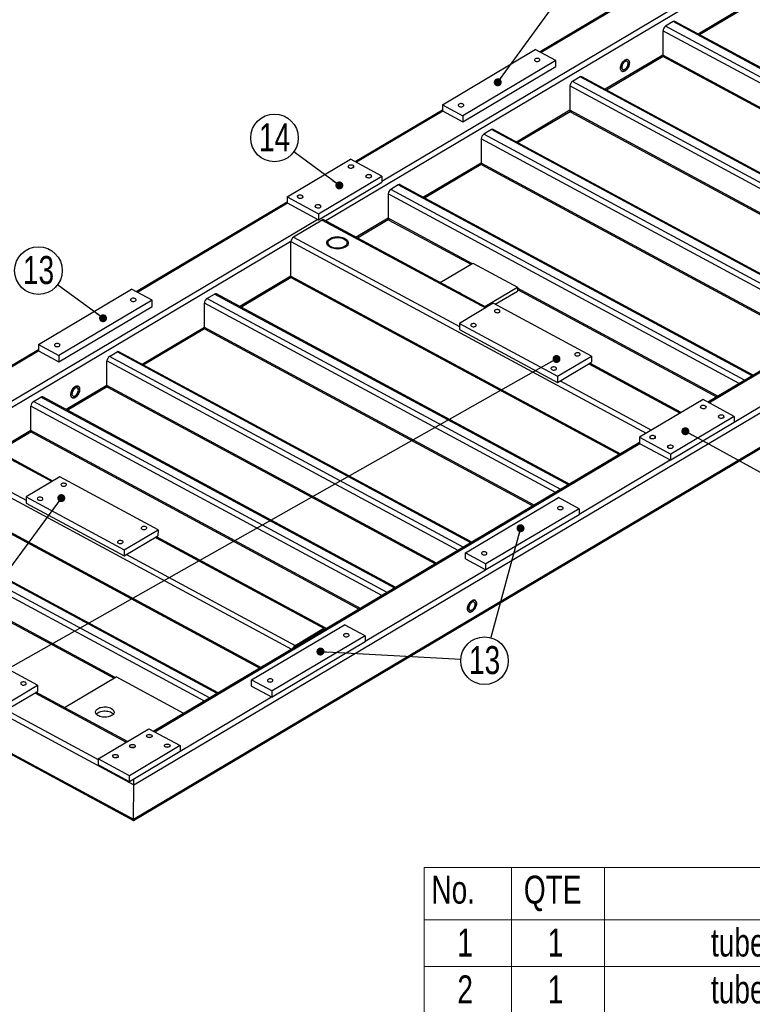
# Model space of a CAD drawing. Header units: millimetres. Extents: x 5 to 589, y 5 to 415.
# Tile 15 of 18: x 413 to 505, y 162 to 285. Entities that reach past the tile are written whole.
import ezdxf

# ---------------------------------------------------------------- set-up
doc = ezdxf.new("R2010")
doc.units = ezdxf.units.MM
doc.layers.add('NOTES', color=6, linetype='Continuous')
doc.layers.add('TRAIT-FINS', color=9, linetype='Continuous')
doc.layers.add('TRAIT-FORT', color=4, linetype='Continuous', lineweight=25)
doc.styles.add('SLDTEXTSTYLE0', font='TXT', dxfattribs={"width": 0.75})
doc.dimstyles.new('SLDDIMSTYLE8', dxfattribs={"dimtxt": 0.18, "dimasz": 1, "dimexe": 0, "dimexo": 0.0625, "dimgap": 0, "dimtad": 0, "dimtih": 1, "dimtoh": 1, "dimdec": 0, "dimrnd": 1e-09, "dimzin": 0, "dimdsep": 46, "dimtxsty": 'Standard', "dimblk1": 'DOT', "dimblk2": 'DOT', "dimsah": 1, "dimcen": 0.09, "dimadec": 0, "dimazin": 0, "dimtfac": 1, "dimtdec": 0, "dimtofl": 0, "dimtmove": 0, "dimatfit": 3, "dimldrblk": 'DOT', "dimfxl": 1, "dimfrac": 2, "dimtolj": 1, "dimtzin": 0, "dimarcsym": 0})

# ---------------------------------------------------------------- blocks, each defined once
blk = doc.blocks.new('SW_TABLEANNOTATION_0')
at = {"color": 0, "linetype": 'Continuous', "lineweight": 18}
for p, q in [((0, 0), (0, -100.4)), ((120.44, 0), (0, 0)), ((10.93, 0), (10.93, -6.53)), ((22.61, 0), (22.61, -6.53)), ((91.91, 0), (91.91, -6.53)), ((120.44, -100.4), (120.44, 0)), ((0, -6.53), (120.44, -6.53)), ((10.93, -6.53), (10.93, -100.4)), ((22.61, -6.53), (22.61, -100.4)), ((91.91, -6.53), (91.91, -100.4)), ((0, -12.38), (120.44, -12.38)), ((0, -18.24), (120.44, -18.24)), ((0, -24.1), (120.44, -24.1)), ((0, -29.96), (120.44, -29.96)), ((0, -35.81), (120.44, -35.81)), ((0, -41.67), (120.44, -41.67)), ((0, -48.2), (120.44, -48.2)), ((0, -54.72), (120.44, -54.72)), ((0, -61.25), (120.44, -61.25)), ((0, -67.77), (120.44, -67.77)), ((0, -74.3), (120.44, -74.3)), ((0, -80.82), (120.44, -80.82)), ((0, -87.35), (120.44, -87.35)), ((0, -93.88), (120.44, -93.88)), ((0, -100.4), (120.44, -100.4))]:
    blk.add_line(p, q, dxfattribs=at)
at = {"color": 0, "linetype": 'Continuous', "lineweight": 18, "char_height": 3.5, "attachment_point": 1, "style": 'SLDTEXTSTYLE0'}
for s, insert in [('No.', (0.92, -1.01)), ('QTE', (12.49, -1.01)), ('DESCRIPTION', (42.62, -1.01)), ('Longueur', (95.52, -1.01)), ('tube carré 80x80x3', (35.92, -7.63)), ('1', (4.17, -7.63)), ('1', (15.48, -7.63)), ('2870', (101, -7.63)), ('2', (4.17, -13.49)), ('1', (15.48, -13.49)), ('tube carré 80x80x3', (35.92, -13.49)), ('2870', (101, -13.49)), ('3', (4.17, -19.35)), ('2', (15.48, -19.35)), ('tube carré 80x80x3', (35.92, -19.35)), ('970', (102.3, -19.35)), ('tube carré 80x80x3', (35.92, -25.21)), ('4', (4.17, -25.21)), ('1', (15.48, -25.21)), ('810', (102.3, -25.21)), ('tube carré 80x80x3', (35.92, -31.06)), ('5', (4.17, -31.06)), ('1', (15.48, -31.06)), ('810', (102.3, -31.06)), ('6', (4.17, -36.92)), ('1', (15.48, -36.92)), ('tube carré 80x80x3', (35.92, -36.92)), ('810', (102.3, -36.92)), ('7', (4.17, -42.68)), ('9', (15.48, -42.68)), ('Tube rectangulaire 60x30x3', (26.47, -42.68)), ('810', (102.3, -42.68)), ('8', (4.17, -49.21)), ('1', (15.48, -49.21)), ('Platine ép:8 150x100', (34.41, -49.21)), ('Platine ép:8 195x220', (34.41, -55.74)), ('9', (4.17, -55.74)), ('1', (15.48, -55.74)), ('10', (2.88, -62.26)), ('3', (15.48, -62.26)), ('Tube 35x2 Lg:80', (39.57, -62.26)), ('11', (2.88, -68.79)), ('4', (15.48, -68.79)), ('Tube 15x21 Lg:80', (37.63, -68.79)), ('Platine ép:12 220x80 Detail B', (25.2, -75.31)), ('12', (2.88, -75.31)), ('4', (15.48, -75.31)), ('Platine ép:12 220x46 Detail C', (24.65, -81.84)), ('13', (2.88, -81.84)), ('7', (15.48, -81.84)), ('14', (2.88, -88.36)), ('3', (15.48, -88.36)), ('Platine ép:12 150x70 Detail D', (24.81, -88.36)), ('Platine ép:12 120x70 Detail E', (25.29, -94.89)), ('15', (2.88, -94.89)), ('4', (15.48, -94.89))]:
    blk.add_mtext(s, dxfattribs=dict(at, insert=insert))
blk = doc.blocks.new('SW_NOTE_24')
at = {"layer": 'NOTES', "color": 0}
blk.add_circle((2.98, -0.17), 2.98, dxfattribs=at)
at = {"layer": 'NOTES', "color": 0, "insert": (2.99, 1.65), "char_height": 3.5, "attachment_point": 2, "style": 'SLDTEXTSTYLE0'}
blk.add_mtext('13', dxfattribs=at)
blk = doc.blocks.new('_DOT')
at = {"color": 0, "linetype": 'ByBlock', "lineweight": -2}
blk.add_line((-0.5, 0), (-1, 0), dxfattribs=at)
at = {"color": 0, "linetype": 'ByBlock', "const_width": 0.5}
blk.add_lwpolyline([(-0.25, 0, 1), (0.25, 0, 1)], format="xyb", close=True, dxfattribs=at)
blk = doc.blocks.new('SW_NOTE_27')
at = {"layer": 'NOTES', "color": 0}
blk.add_circle((-2.41, 1.76), 2.98, dxfattribs=at)
at = {"layer": 'NOTES', "color": 0, "insert": (-2.4, 3.58), "char_height": 3.5, "attachment_point": 2, "style": 'SLDTEXTSTYLE0'}
blk.add_mtext('14', dxfattribs=at)
blk = doc.blocks.new('SW_NOTE_28')
at = {"layer": 'NOTES', "color": 0}
blk.add_circle((-2.4, 1.77), 2.98, dxfattribs=at)
at = {"layer": 'NOTES', "color": 0, "insert": (-2.39, 3.59), "char_height": 3.5, "attachment_point": 2, "style": 'SLDTEXTSTYLE0'}
blk.add_mtext('13', dxfattribs=at)

msp = doc.modelspace()

# ---------------------------------------------------------------- linework, layer by layer
at = {"layer": 'TRAIT-FINS', "lineweight": 18, "flags": 128}
for points in [[(454.14, 266.25), (454.05, 266.32), (454.02, 266.4), (454.05, 266.49), (454.13, 266.56), (454.25, 266.61), (454.4, 266.63), (454.54, 266.61), (454.67, 266.57), (454.76, 266.5), (454.79, 266.41), (454.76, 266.33), (454.68, 266.26), (454.56, 266.21), (454.42, 266.19), (454.27, 266.21), (454.14, 266.25)], [(456.37, 265.05), (456.29, 265.12), (456.25, 265.2), (456.28, 265.28), (456.36, 265.35), (456.48, 265.4), (456.63, 265.42), (456.78, 265.41), (456.9, 265.36), (456.99, 265.29), (457.02, 265.21), (457, 265.13), (456.92, 265.05), (456.79, 265.01), (456.65, 264.99), (456.5, 265), (456.37, 265.05)], [(447.79, 262.48), (447.7, 262.55), (447.67, 262.63), (447.69, 262.72), (447.77, 262.79), (447.9, 262.84), (448.04, 262.85), (448.19, 262.84), (448.32, 262.79), (448.4, 262.72), (448.44, 262.64), (448.41, 262.56), (448.33, 262.49), (448.21, 262.44), (448.06, 262.42), (447.92, 262.43), (447.79, 262.48)], [(450.02, 261.28), (449.93, 261.35), (449.9, 261.43), (449.93, 261.51), (450.01, 261.58), (450.13, 261.63), (450.28, 261.65), (450.42, 261.64), (450.55, 261.59), (450.64, 261.52), (450.67, 261.44), (450.64, 261.35), (450.56, 261.28), (450.44, 261.23), (450.3, 261.22), (450.15, 261.23), (450.02, 261.28)], [(498.26, 236.17), (498.17, 236.24), (498.14, 236.32), (498.16, 236.4), (498.24, 236.47), (498.36, 236.52), (498.51, 236.54), (498.66, 236.53), (498.79, 236.48), (498.87, 236.41), (498.91, 236.33), (498.88, 236.24), (498.8, 236.17), (498.68, 236.12), (498.53, 236.11), (498.38, 236.12), (498.26, 236.17)], [(500.49, 234.96), (500.4, 235.03), (500.37, 235.12), (500.39, 235.2), (500.47, 235.27), (500.6, 235.32), (500.74, 235.34), (500.89, 235.32), (501.02, 235.28), (501.1, 235.21), (501.14, 235.12), (501.11, 235.04), (501.03, 234.97), (500.91, 234.92), (500.76, 234.9), (500.62, 234.92), (500.49, 234.96)], [(491.9, 232.39), (491.82, 232.46), (491.78, 232.55), (491.81, 232.63), (491.89, 232.7), (492.01, 232.75), (492.16, 232.77), (492.31, 232.75), (492.43, 232.71), (492.52, 232.64), (492.55, 232.56), (492.53, 232.47), (492.45, 232.4), (492.33, 232.35), (492.18, 232.33), (492.03, 232.35), (491.9, 232.39)], [(494.14, 231.19), (494.05, 231.26), (494.02, 231.34), (494.04, 231.43), (494.12, 231.5), (494.25, 231.55), (494.39, 231.57), (494.54, 231.55), (494.67, 231.51), (494.75, 231.44), (494.79, 231.35), (494.76, 231.27), (494.68, 231.2), (494.56, 231.15), (494.41, 231.13), (494.26, 231.15), (494.14, 231.19)], [(429.44, 195.31), (429.53, 195.24), (429.56, 195.15), (429.54, 195.07), (429.46, 195), (429.33, 194.95), (429.19, 194.93), (429.04, 194.95), (428.91, 194.99), (428.83, 195.06), (428.79, 195.14), (428.82, 195.23), (428.9, 195.3), (429.02, 195.35), (429.17, 195.37), (429.32, 195.35), (429.44, 195.31)], [(427.33, 194.05), (427.41, 193.98), (427.44, 193.9), (427.42, 193.81), (427.34, 193.74), (427.22, 193.69), (427.07, 193.67), (426.92, 193.69), (426.8, 193.73), (426.71, 193.8), (426.68, 193.89), (426.7, 193.97), (426.78, 194.04), (426.9, 194.09), (427.05, 194.11), (427.2, 194.09), (427.33, 194.05)], [(431.68, 194.1), (431.76, 194.03), (431.79, 193.95), (431.77, 193.87), (431.69, 193.79), (431.57, 193.75), (431.42, 193.73), (431.27, 193.74), (431.15, 193.79), (431.06, 193.86), (431.03, 193.94), (431.05, 194.02), (431.13, 194.1), (431.25, 194.14), (431.4, 194.16), (431.55, 194.15), (431.68, 194.1)], [(425.21, 192.79), (425.29, 192.72), (425.33, 192.64), (425.3, 192.56), (425.22, 192.48), (425.1, 192.43), (424.95, 192.42), (424.81, 192.43), (424.68, 192.48), (424.59, 192.55), (424.56, 192.63), (424.58, 192.71), (424.66, 192.78), (424.79, 192.83), (424.93, 192.85), (425.08, 192.84), (425.21, 192.79)]]:
    msp.add_lwpolyline(points, dxfattribs=at)
at = {"layer": 'TRAIT-FORT', "lineweight": 25}
for p, q in [((523.05, 303), (458.27, 264.53)), ((504.6, 291.28), (451.28, 259.62)), ((487.17, 286.15), (478.08, 280.75)), ((487.11, 285.95), (478.22, 280.68)), ((504.58, 286.96), (497.89, 282.99)), ((498.03, 282.92), (504.61, 286.82)), ((493.47, 283.41), (493.46, 280.36)), ((537.43, 259.71), (493.47, 283.41)), ((494.75, 284.54), (493.79, 283.98)), ((538.08, 260.1), (493.79, 283.98)), ((539.03, 260.66), (494.75, 284.54)), ((539.16, 260.74), (494.96, 284.57)), ((465.85, 274.15), (477.49, 281.07)), ((480.06, 279.68), (477.49, 281.07)), ((480.06, 279.68), (468.42, 272.77)), ((480.06, 278.92), (480.06, 279.68)), ((493.46, 280.36), (486.24, 276.08)), ((486.38, 276), (493.49, 280.22)), ((534.73, 258.11), (493.46, 280.36)), ((493.56, 280.15), (534.59, 258.02)), ((427.23, 189.06), (579.15, 279.27)), ((468.41, 272.01), (480.06, 278.92)), ((483.1, 277.63), (482.15, 277.06)), ((527.39, 253.75), (483.1, 277.63)), ((527.52, 253.82), (483.32, 277.65)), ((568.88, 278.38), (499.07, 236.93)), ((499.2, 236.86), (568.93, 278.26)), ((481.83, 276.49), (481.82, 273.45)), ((525.78, 252.79), (481.83, 276.49)), ((526.44, 253.18), (482.15, 277.06)), ((427.21, 184.74), (579.13, 274.95)), ((427.21, 184.58), (578.94, 274.68)), ((465.85, 274.15), (468.42, 272.77)), ((465.85, 274.15), (465.85, 273.39)), ((465.85, 273.48), (454.95, 267.01)), ((465.9, 273.36), (455.09, 266.94)), ((465.85, 273.39), (468.41, 272.01)), ((468.42, 272.77), (468.41, 272.01)), ((481.82, 273.45), (475.13, 269.48)), ((475.27, 269.4), (481.85, 273.31)), ((523.09, 251.19), (481.82, 273.45)), ((481.92, 273.23), (522.94, 251.11)), ((516.4, 247.22), (472.2, 271.05)), ((470.71, 269.89), (470.7, 266.85)), ((514.67, 246.19), (470.71, 269.89)), ((471.99, 271.03), (471.03, 270.46)), ((515.32, 246.58), (471.03, 270.46)), ((516.27, 247.15), (471.99, 271.03)), ((446.42, 262.62), (454.36, 267.33)), ((458.27, 265.22), (454.36, 267.33)), ((470.7, 266.85), (463.48, 262.56)), ((463.62, 262.49), (470.73, 266.71)), ((511.97, 244.59), (470.7, 266.85)), ((470.8, 266.63), (511.83, 244.51)), ((450.33, 260.51), (458.27, 265.22)), ((458.27, 265.22), (458.27, 264.46)), ((450.33, 259.75), (458.27, 264.46)), ((460.34, 264.11), (459.39, 263.55)), ((504.63, 240.23), (460.34, 264.11)), ((504.75, 240.31), (460.56, 264.14)), ((446.42, 262.62), (446.42, 261.86)), ((446.42, 262.62), (450.33, 260.51)), ((459.07, 262.98), (459.06, 259.93)), ((503.02, 239.28), (459.07, 262.98)), ((503.67, 239.67), (459.39, 263.55)), ((446.42, 261.95), (427.53, 250.73)), ((446.47, 261.83), (427.67, 250.66)), ((446.42, 261.86), (450.33, 259.75)), ((450.33, 260.51), (450.33, 259.75)), ((450.27, 259.78), (407.71, 234.51)), ((450.82, 259.72), (447.22, 257.59)), ((450.82, 259.72), (471.24, 248.71)), ((471.37, 248.78), (451.03, 259.75)), ((459.06, 259.93), (455.08, 257.57)), ((455.22, 257.5), (459.08, 259.79)), ((469.55, 254.28), (459.06, 259.93)), ((459.15, 259.72), (469.4, 254.19)), ((447.22, 257.59), (468, 246.38)), ((446.9, 257.02), (406.28, 232.9)), ((446.88, 252.7), (446.9, 257.02)), ((446.9, 257.02), (491.38, 233.03)), ((465.57, 251.91), (469.66, 254.34)), ((469.66, 254.34), (475.24, 251.33)), ((446.88, 252.7), (440.48, 248.9)), ((446.88, 252.7), (488.15, 230.45)), ((440.62, 248.83), (446.91, 252.56)), ((446.98, 252.49), (488.01, 230.36)), ((415.3, 244.13), (426.94, 251.05)), ((429.51, 249.67), (426.94, 251.05)), ((436.39, 249.89), (437.34, 250.46)), ((481.63, 226.58), (437.34, 250.46)), ((481.75, 226.65), (437.56, 250.48)), ((471.15, 248.9), (475.24, 251.33)), ((472.46, 249.18), (475.24, 250.83)), ((475.24, 251.33), (475.24, 250.83)), ((500.33, 237.68), (475.24, 251.21)), ((475.24, 251.04), (500.18, 237.59)), ((429.51, 249.67), (417.86, 242.75)), ((417.86, 241.99), (429.51, 248.9)), ((429.51, 248.9), (429.51, 249.67)), ((436.06, 246.28), (436.07, 249.32)), ((480.02, 225.62), (436.07, 249.32)), ((480.68, 226.01), (436.39, 249.89)), ((472.23, 249.3), (468, 246.78)), ((484.51, 242.68), (472.23, 249.3)), ((468, 246.78), (480.28, 240.16)), ((468, 246.78), (468, 246.02)), ((436.06, 246.28), (428.28, 241.66)), ((428.42, 241.58), (436.08, 246.14)), ((477.33, 224.02), (436.06, 246.28)), ((436.15, 246.06), (477.18, 223.94)), ((468, 246.02), (480.28, 239.4)), ((415.3, 244.13), (415.29, 243.37)), ((415.3, 244.13), (417.86, 242.75)), ((415.29, 243.47), (404.4, 237)), ((415.35, 243.34), (404.54, 236.92)), ((415.29, 243.37), (417.86, 241.99)), ((417.86, 242.75), (417.86, 241.99)), ((424.19, 242.65), (425.14, 243.21)), ((469.43, 219.33), (425.14, 243.21)), ((469.55, 219.41), (425.36, 243.24)), ((423.85, 239.03), (423.87, 242.08)), ((467.82, 218.38), (423.87, 242.08)), ((468.47, 218.77), (424.19, 242.65)), ((480.28, 240.16), (484.51, 242.68)), ((480.28, 239.4), (484.51, 241.92)), ((484.19, 241.73), (495.63, 235.56)), ((495.76, 235.63), (484.32, 241.8)), ((484.51, 242.68), (484.51, 241.92)), ((502.38, 234.44), (513.81, 241.23)), ((423.85, 239.03), (418.75, 236)), ((465.13, 216.78), (423.85, 239.03)), ((480.28, 240.16), (480.28, 239.4)), ((480.59, 239.59), (492.03, 233.42)), ((418.89, 235.93), (423.88, 238.89)), ((423.95, 238.81), (464.98, 216.69)), ((414.66, 236.99), (415.61, 237.55)), ((458.95, 213.11), (414.66, 236.99)), ((459.9, 213.67), (415.61, 237.55)), ((460.02, 213.75), (415.83, 237.58)), ((498.48, 237.25), (490.54, 232.53)), ((502.38, 235.14), (498.48, 237.25)), ((414.33, 233.37), (414.34, 236.42)), ((458.29, 212.72), (414.34, 236.42)), ((502.38, 235.14), (494.44, 230.43)), ((502.38, 234.38), (494.44, 229.66)), ((502.38, 235.14), (502.38, 234.38)), ((405.82, 233.01), (416.99, 226.99)), ((417.11, 227.06), (406.04, 233.03)), ((414.33, 233.37), (410.08, 230.85)), ((410.22, 230.78), (414.35, 233.23)), ((455.6, 211.12), (414.33, 233.37)), ((414.43, 233.16), (455.45, 211.03)), ((490.54, 231.86), (429.72, 195.75)), ((429.86, 195.68), (490.59, 231.74)), ((490.54, 232.53), (490.53, 231.77)), ((490.53, 231.77), (494.44, 229.66)), ((490.54, 232.53), (494.44, 230.43)), ((402.22, 230.87), (413.74, 224.66)), ((494.44, 229.66), (494.44, 230.43)), ((401.9, 230.3), (446.97, 206)), ((482.96, 222.91), (494.39, 229.69)), ((417.98, 227.58), (413.74, 225.06)), ((430.26, 220.96), (417.98, 227.58)), ((401.89, 225.99), (443.16, 203.73)), ((401.99, 225.77), (443.01, 203.65)), ((437.67, 200.47), (393.38, 224.35)), ((437.79, 200.55), (393.6, 224.38)), ((413.74, 225.06), (426.02, 218.44)), ((413.74, 225.06), (413.74, 224.3)), ((413.74, 224.3), (426.02, 217.68)), ((468.75, 218.07), (480.39, 224.99)), ((482.96, 223.6), (480.39, 224.99)), ((436.06, 199.52), (392.11, 223.22)), ((436.71, 199.91), (392.43, 223.79)), ((482.96, 223.6), (471.31, 216.69)), ((482.96, 223.6), (482.96, 222.84)), ((482.96, 222.84), (471.31, 215.93)), ((426.02, 218.44), (430.26, 220.96)), ((430.26, 220.96), (430.25, 220.19)), ((424.91, 202.48), (392.09, 220.17)), ((392.19, 219.95), (424.77, 202.39)), ((426.02, 217.68), (430.25, 220.19)), ((429.93, 220.01), (451.03, 208.63)), ((451.25, 208.66), (430.06, 220.08)), ((373.09, 218.25), (427.23, 189.06)), ((426.02, 218.44), (426.02, 217.68)), ((468.74, 217.31), (468.75, 218.07)), ((468.75, 218.07), (471.31, 216.69)), ((426.33, 217.87), (447.43, 206.49)), ((468.74, 217.31), (471.31, 215.93)), ((456.17, 207), (471.25, 215.96)), ((471.31, 215.93), (471.31, 216.69)), ((373.07, 213.94), (427.21, 184.74)), ((373.28, 213.66), (427.21, 184.58)), ((441.96, 202.17), (453.61, 209.08)), ((447.43, 206.49), (451.03, 208.63)), ((451.03, 208.44), (447.43, 206.3)), ((451.02, 208.43), (451.05, 208.42)), ((456.17, 207.7), (453.61, 209.08)), ((415.17, 201.5), (402.89, 208.12)), ((456.17, 207.7), (444.53, 200.79)), ((456.17, 207.7), (456.17, 206.94)), ((456.17, 206.94), (444.53, 200.02)), ((418.55, 198.7), (425.03, 202.54)), ((433.48, 197.99), (425.03, 202.54)), ((441.96, 201.41), (441.96, 202.17)), ((441.96, 202.17), (444.53, 200.79)), ((410.94, 198.99), (415.17, 201.5)), ((415.17, 201.5), (415.17, 200.74)), ((441.96, 201.41), (444.53, 200.02)), ((410.93, 198.23), (415.17, 200.74)), ((414.85, 200.55), (426.29, 194.38)), ((426.42, 194.46), (414.98, 200.63)), ((433.04, 193.27), (444.47, 200.05)), ((444.53, 200.02), (444.53, 200.79)), ((411.25, 198.41), (422.78, 192.2)), ((422.78, 192.3), (429.13, 196.07)), ((429.13, 196.07), (433.04, 193.96)), ((433.04, 193.96), (426.69, 190.19)), ((433.04, 193.96), (433.04, 193.2)), ((426.69, 190.19), (422.78, 192.3)), ((422.78, 192.3), (422.78, 191.54)), ((433.04, 193.2), (426.69, 189.43)), ((426.69, 189.43), (422.78, 191.54)), ((426.69, 189.43), (426.69, 190.19)), ((427.21, 184.74), (427.23, 189.06))]:
    msp.add_line(p, q, dxfattribs=at)
at = {"layer": 'TRAIT-FORT', "lineweight": 25, "flags": 128}
for points in [[(477.47, 279.88), (477.41, 279.84), (477.38, 279.78), (477.37, 279.73), (477.4, 279.67), (477.45, 279.63), (477.52, 279.59), (477.61, 279.56), (477.7, 279.55), (477.8, 279.56), (477.89, 279.58), (477.97, 279.61), (478.03, 279.66), (478.06, 279.71), (478.06, 279.76), (478.04, 279.82), (477.99, 279.87), (477.92, 279.91), (477.83, 279.93), (477.73, 279.94), (477.64, 279.94), (477.55, 279.92), (477.47, 279.88)], [(488.7, 278.39), (488.8, 278.46), (488.9, 278.56), (489, 278.66), (489.08, 278.79), (489.15, 278.92), (489.2, 279.06), (489.24, 279.19), (489.26, 279.32), (489.26, 279.45), (489.24, 279.56), (489.2, 279.65), (489.15, 279.72), (489.08, 279.77), (489, 279.8), (488.91, 279.8), (488.81, 279.77), (488.71, 279.72), (488.61, 279.65), (488.51, 279.56), (488.41, 279.45), (488.33, 279.33), (488.26, 279.2), (488.21, 279.06), (488.17, 278.92), (488.15, 278.79), (488.15, 278.67), (488.17, 278.56), (488.21, 278.46), (488.26, 278.39), (488.33, 278.34), (488.41, 278.32), (488.5, 278.32), (488.6, 278.34), (488.7, 278.39)], [(489.26, 279.39), (489.25, 279.26), (489.22, 279.12), (489.18, 278.99), (489.11, 278.85), (489.04, 278.72), (488.95, 278.61), (488.85, 278.51), (488.75, 278.42), (488.65, 278.36), (488.55, 278.33), (488.45, 278.31), (488.37, 278.33), (488.29, 278.36), (488.23, 278.43), (488.19, 278.51), (488.16, 278.61), (488.15, 278.73), (488.16, 278.86), (488.19, 278.99), (488.23, 279.13), (488.3, 279.26), (488.37, 279.39), (488.46, 279.51), (488.56, 279.61), (488.66, 279.69), (488.76, 279.75), (488.86, 279.79), (488.95, 279.8), (489.04, 279.79), (489.12, 279.75), (489.18, 279.69), (489.22, 279.61), (489.25, 279.5), (489.26, 279.39)], [(488.7, 278.58), (488.79, 278.64), (488.87, 278.72), (488.94, 278.82), (489.01, 278.93), (489.05, 279.04), (489.09, 279.16), (489.1, 279.27), (489.1, 279.37), (489.07, 279.45), (489.03, 279.52), (488.98, 279.56), (488.91, 279.59), (488.83, 279.58), (488.75, 279.56), (488.66, 279.5), (488.58, 279.43), (488.5, 279.34), (488.43, 279.24), (488.38, 279.13), (488.34, 279.01), (488.31, 278.9), (488.31, 278.8), (488.32, 278.7), (488.35, 278.63), (488.4, 278.57), (488.46, 278.54), (488.54, 278.53), (488.62, 278.54), (488.7, 278.58)], [(467.94, 274.22), (467.88, 274.18), (467.85, 274.13), (467.85, 274.07), (467.87, 274.02), (467.92, 273.97), (467.99, 273.93), (468.08, 273.9), (468.18, 273.89), (468.27, 273.9), (468.37, 273.92), (468.44, 273.95), (468.5, 274), (468.53, 274.05), (468.54, 274.11), (468.51, 274.16), (468.46, 274.21), (468.39, 274.25), (468.3, 274.27), (468.21, 274.28), (468.11, 274.28), (468.02, 274.26), (467.94, 274.22)], [(454.15, 266.54), (454.1, 266.5), (454.07, 266.45), (454.06, 266.39), (454.08, 266.34), (454.13, 266.29), (454.21, 266.25), (454.29, 266.22), (454.39, 266.21), (454.49, 266.22), (454.58, 266.24), (454.66, 266.27), (454.71, 266.32), (454.75, 266.37), (454.75, 266.43), (454.73, 266.48), (454.68, 266.53), (454.61, 266.57), (454.52, 266.59), (454.42, 266.6), (454.32, 266.6), (454.23, 266.58), (454.15, 266.54)], [(456.39, 265.34), (456.33, 265.29), (456.3, 265.24), (456.29, 265.19), (456.32, 265.13), (456.37, 265.08), (456.44, 265.05), (456.53, 265.02), (456.62, 265.01), (456.72, 265.01), (456.81, 265.03), (456.89, 265.07), (456.95, 265.11), (456.98, 265.17), (456.98, 265.22), (456.96, 265.28), (456.91, 265.33), (456.84, 265.36), (456.75, 265.39), (456.65, 265.4), (456.56, 265.39), (456.46, 265.37), (456.39, 265.34)], [(447.8, 262.77), (447.75, 262.73), (447.71, 262.67), (447.71, 262.62), (447.73, 262.56), (447.78, 262.52), (447.85, 262.48), (447.94, 262.45), (448.04, 262.44), (448.14, 262.45), (448.23, 262.47), (448.3, 262.5), (448.36, 262.55), (448.39, 262.6), (448.4, 262.65), (448.37, 262.71), (448.32, 262.76), (448.25, 262.8), (448.17, 262.82), (448.07, 262.83), (447.97, 262.83), (447.88, 262.81), (447.8, 262.77)], [(450.03, 261.57), (449.98, 261.52), (449.95, 261.47), (449.94, 261.41), (449.96, 261.36), (450.01, 261.31), (450.09, 261.27), (450.17, 261.25), (450.27, 261.24), (450.37, 261.24), (450.46, 261.26), (450.54, 261.3), (450.59, 261.34), (450.63, 261.4), (450.63, 261.45), (450.61, 261.51), (450.56, 261.55), (450.49, 261.59), (450.4, 261.62), (450.3, 261.63), (450.2, 261.62), (450.11, 261.6), (450.03, 261.57)], [(453.71, 256.33), (453.56, 256.26), (453.41, 256.19), (453.23, 256.15), (453.05, 256.11), (452.86, 256.1), (452.67, 256.09), (452.48, 256.11), (452.29, 256.14), (452.12, 256.18), (451.95, 256.24), (451.8, 256.31), (451.67, 256.39), (451.57, 256.48), (451.48, 256.57), (451.42, 256.68), (451.39, 256.78), (451.38, 256.89), (451.41, 257), (451.46, 257.11), (451.53, 257.21), (451.63, 257.3), (451.75, 257.38), (451.89, 257.45), (452.05, 257.52), (452.23, 257.56), (452.41, 257.6), (452.6, 257.61), (452.79, 257.62), (452.98, 257.6), (453.17, 257.57), (453.34, 257.53), (453.51, 257.47), (453.66, 257.41), (453.79, 257.32), (453.89, 257.23), (453.98, 257.14), (454.04, 257.03), (454.07, 256.93), (454.07, 256.82), (454.05, 256.71), (454, 256.6), (453.93, 256.5), (453.83, 256.41), (453.71, 256.33)], [(453.66, 257.41), (453.79, 257.32), (453.89, 257.23), (453.98, 257.14), (454.04, 257.03), (454.07, 256.93), (454.07, 256.82), (454.05, 256.71), (454, 256.6), (453.93, 256.5), (453.83, 256.41), (453.71, 256.33), (453.56, 256.26), (453.41, 256.19), (453.23, 256.15), (453.05, 256.11), (452.86, 256.1), (452.67, 256.09), (452.48, 256.11), (452.29, 256.14), (452.12, 256.18), (451.95, 256.24), (451.8, 256.31), (451.67, 256.39), (451.57, 256.48), (451.48, 256.57), (451.42, 256.68), (451.39, 256.78), (451.38, 256.89), (451.41, 257), (451.46, 257.11), (451.53, 257.21), (451.63, 257.3), (451.75, 257.38), (451.89, 257.45), (452.05, 257.52), (452.23, 257.56), (452.41, 257.6), (452.6, 257.61), (452.79, 257.62), (452.98, 257.6), (453.17, 257.57), (453.34, 257.53), (453.51, 257.47), (453.66, 257.41)], [(453.59, 256.39), (453.46, 256.32), (453.31, 256.26), (453.14, 256.22), (452.96, 256.19), (452.78, 256.18), (452.6, 256.18), (452.42, 256.2), (452.25, 256.24), (452.09, 256.29), (451.94, 256.35), (451.81, 256.42), (451.71, 256.51), (451.63, 256.6), (451.57, 256.7), (451.54, 256.8), (451.54, 256.91), (451.57, 257.01), (451.62, 257.11), (451.7, 257.2), (451.8, 257.28), (451.93, 257.36), (452.07, 257.42), (452.23, 257.47), (452.4, 257.51), (452.58, 257.53), (452.77, 257.53), (452.95, 257.52), (453.12, 257.49), (453.29, 257.45), (453.45, 257.39), (453.58, 257.32), (453.7, 257.24), (453.79, 257.16), (453.86, 257.06), (453.91, 256.96), (453.92, 256.86), (453.91, 256.75), (453.87, 256.65), (453.8, 256.56), (453.71, 256.47), (453.59, 256.39)], [(426.92, 249.86), (426.86, 249.82), (426.83, 249.77), (426.82, 249.71), (426.85, 249.66), (426.9, 249.61), (426.97, 249.57), (427.06, 249.54), (427.15, 249.53), (427.25, 249.54), (427.34, 249.56), (427.42, 249.59), (427.48, 249.64), (427.51, 249.69), (427.51, 249.75), (427.49, 249.8), (427.44, 249.85), (427.37, 249.89), (427.28, 249.91), (427.18, 249.92), (427.08, 249.92), (426.99, 249.9), (426.92, 249.86)], [(472.48, 248.18), (472.56, 248.14), (472.65, 248.13), (472.75, 248.12), (472.85, 248.14), (472.93, 248.16), (473, 248.2), (473.04, 248.25), (473.06, 248.31), (473.05, 248.36), (473.02, 248.42), (472.95, 248.46), (472.87, 248.49), (472.78, 248.51), (472.68, 248.51), (472.59, 248.5), (472.5, 248.47), (472.43, 248.43), (472.39, 248.38), (472.37, 248.33), (472.38, 248.27), (472.42, 248.22), (472.48, 248.18)], [(469.51, 246.42), (469.59, 246.38), (469.69, 246.37), (469.79, 246.36), (469.88, 246.38), (469.97, 246.4), (470.03, 246.44), (470.08, 246.49), (470.1, 246.55), (470.09, 246.6), (470.05, 246.66), (469.99, 246.7), (469.91, 246.73), (469.82, 246.75), (469.72, 246.75), (469.62, 246.74), (469.54, 246.71), (469.47, 246.67), (469.42, 246.62), (469.41, 246.57), (469.42, 246.51), (469.45, 246.46), (469.51, 246.42)], [(417.39, 244.21), (417.33, 244.16), (417.3, 244.11), (417.29, 244.05), (417.32, 244), (417.37, 243.95), (417.44, 243.91), (417.53, 243.89), (417.62, 243.88), (417.72, 243.88), (417.81, 243.9), (417.89, 243.94), (417.95, 243.98), (417.98, 244.03), (417.98, 244.09), (417.96, 244.14), (417.91, 244.19), (417.84, 244.23), (417.75, 244.26), (417.65, 244.27), (417.56, 244.26), (417.47, 244.24), (417.39, 244.21)], [(482.52, 242.76), (482.6, 242.73), (482.7, 242.71), (482.8, 242.71), (482.89, 242.72), (482.98, 242.75), (483.04, 242.79), (483.09, 242.84), (483.11, 242.89), (483.1, 242.95), (483.06, 243), (483, 243.04), (482.92, 243.08), (482.83, 243.09), (482.73, 243.1), (482.63, 243.08), (482.55, 243.06), (482.48, 243.02), (482.43, 242.97), (482.42, 242.91), (482.43, 242.86), (482.46, 242.8), (482.52, 242.76)], [(479.56, 241), (479.64, 240.97), (479.73, 240.95), (479.83, 240.95), (479.93, 240.96), (480.01, 240.99), (480.08, 241.03), (480.13, 241.08), (480.14, 241.13), (480.13, 241.19), (480.1, 241.24), (480.04, 241.28), (479.96, 241.32), (479.86, 241.33), (479.76, 241.34), (479.67, 241.32), (479.58, 241.3), (479.52, 241.26), (479.47, 241.21), (479.45, 241.15), (479.46, 241.1), (479.5, 241.04), (479.56, 241)], [(419.89, 237.53), (419.99, 237.6), (420.09, 237.69), (420.18, 237.8), (420.26, 237.93), (420.33, 238.06), (420.39, 238.19), (420.42, 238.33), (420.44, 238.46), (420.44, 238.59), (420.43, 238.7), (420.39, 238.79), (420.34, 238.86), (420.27, 238.91), (420.19, 238.94), (420.09, 238.94), (420, 238.91), (419.89, 238.86), (419.79, 238.79), (419.69, 238.7), (419.6, 238.59), (419.52, 238.47), (419.45, 238.33), (419.39, 238.2), (419.36, 238.06), (419.34, 237.93), (419.34, 237.81), (419.36, 237.7), (419.39, 237.6), (419.45, 237.53), (419.51, 237.48), (419.6, 237.46), (419.69, 237.46), (419.79, 237.48), (419.89, 237.53)], [(420.45, 238.53), (420.44, 238.4), (420.41, 238.26), (420.36, 238.13), (420.3, 237.99), (420.22, 237.86), (420.14, 237.75), (420.04, 237.65), (419.94, 237.56), (419.84, 237.5), (419.74, 237.47), (419.64, 237.45), (419.55, 237.47), (419.48, 237.5), (419.42, 237.57), (419.37, 237.65), (419.34, 237.75), (419.34, 237.87), (419.35, 237.99), (419.37, 238.13), (419.42, 238.27), (419.48, 238.4), (419.56, 238.53), (419.65, 238.65), (419.74, 238.75), (419.84, 238.83), (419.94, 238.89), (420.05, 238.93), (420.14, 238.94), (420.23, 238.93), (420.3, 238.89), (420.36, 238.83), (420.41, 238.74), (420.44, 238.64), (420.45, 238.53)], [(419.89, 237.72), (419.97, 237.78), (420.06, 237.86), (420.13, 237.96), (420.19, 238.07), (420.24, 238.18), (420.27, 238.3), (420.29, 238.41), (420.28, 238.51), (420.26, 238.59), (420.22, 238.66), (420.17, 238.7), (420.1, 238.73), (420.02, 238.72), (419.94, 238.69), (419.85, 238.64), (419.77, 238.57), (419.69, 238.48), (419.62, 238.38), (419.56, 238.27), (419.52, 238.15), (419.5, 238.04), (419.49, 237.94), (419.51, 237.84), (419.54, 237.77), (419.59, 237.71), (419.65, 237.68), (419.72, 237.67), (419.8, 237.68), (419.89, 237.72)], [(498.27, 236.46), (498.21, 236.41), (498.18, 236.36), (498.18, 236.31), (498.2, 236.25), (498.25, 236.2), (498.32, 236.16), (498.41, 236.14), (498.51, 236.13), (498.6, 236.13), (498.69, 236.15), (498.77, 236.19), (498.83, 236.23), (498.86, 236.29), (498.87, 236.34), (498.84, 236.4), (498.79, 236.44), (498.72, 236.48), (498.63, 236.51), (498.54, 236.52), (498.44, 236.51), (498.35, 236.49), (498.27, 236.46)], [(500.5, 235.26), (500.45, 235.21), (500.41, 235.16), (500.41, 235.1), (500.43, 235.05), (500.48, 235), (500.55, 234.96), (500.64, 234.93), (500.74, 234.92), (500.84, 234.93), (500.93, 234.95), (501, 234.98), (501.06, 235.03), (501.09, 235.08), (501.1, 235.14), (501.07, 235.19), (501.03, 235.24), (500.95, 235.28), (500.87, 235.3), (500.77, 235.32), (500.67, 235.31), (500.58, 235.29), (500.5, 235.26)], [(491.92, 232.69), (491.86, 232.64), (491.83, 232.59), (491.82, 232.53), (491.85, 232.48), (491.9, 232.43), (491.97, 232.39), (492.06, 232.37), (492.15, 232.36), (492.25, 232.36), (492.34, 232.38), (492.42, 232.42), (492.48, 232.46), (492.51, 232.51), (492.51, 232.57), (492.49, 232.62), (492.44, 232.67), (492.37, 232.71), (492.28, 232.74), (492.18, 232.75), (492.09, 232.74), (492, 232.72), (491.92, 232.69)], [(494.15, 231.48), (494.09, 231.44), (494.06, 231.39), (494.06, 231.33), (494.08, 231.28), (494.13, 231.23), (494.2, 231.19), (494.29, 231.16), (494.39, 231.15), (494.48, 231.16), (494.58, 231.18), (494.65, 231.21), (494.71, 231.26), (494.74, 231.31), (494.75, 231.37), (494.72, 231.42), (494.67, 231.47), (494.6, 231.51), (494.51, 231.53), (494.42, 231.54), (494.32, 231.54), (494.23, 231.52), (494.15, 231.48)], [(418.22, 226.46), (418.3, 226.42), (418.39, 226.41), (418.49, 226.4), (418.59, 226.42), (418.67, 226.44), (418.74, 226.48), (418.78, 226.53), (418.8, 226.59), (418.79, 226.64), (418.76, 226.7), (418.7, 226.74), (418.61, 226.77), (418.52, 226.79), (418.42, 226.79), (418.33, 226.78), (418.24, 226.75), (418.17, 226.71), (418.13, 226.66), (418.11, 226.61), (418.12, 226.55), (418.16, 226.5), (418.22, 226.46)], [(415.25, 224.7), (415.34, 224.66), (415.43, 224.65), (415.53, 224.64), (415.62, 224.66), (415.71, 224.68), (415.78, 224.72), (415.82, 224.77), (415.84, 224.83), (415.83, 224.88), (415.79, 224.94), (415.73, 224.98), (415.65, 225.01), (415.56, 225.03), (415.46, 225.03), (415.36, 225.02), (415.28, 224.99), (415.21, 224.95), (415.17, 224.9), (415.15, 224.85), (415.16, 224.79), (415.19, 224.74), (415.25, 224.7)], [(480.36, 223.8), (480.31, 223.76), (480.28, 223.71), (480.27, 223.65), (480.29, 223.6), (480.34, 223.55), (480.42, 223.51), (480.5, 223.48), (480.6, 223.47), (480.7, 223.48), (480.79, 223.5), (480.87, 223.53), (480.92, 223.58), (480.96, 223.63), (480.96, 223.69), (480.94, 223.74), (480.89, 223.79), (480.82, 223.83), (480.73, 223.85), (480.63, 223.86), (480.53, 223.86), (480.44, 223.84), (480.36, 223.8)], [(428.27, 221.04), (428.35, 221.01), (428.44, 220.99), (428.54, 220.99), (428.63, 221), (428.72, 221.03), (428.79, 221.07), (428.83, 221.12), (428.85, 221.17), (428.84, 221.23), (428.8, 221.28), (428.74, 221.32), (428.66, 221.35), (428.57, 221.37), (428.47, 221.38), (428.37, 221.36), (428.29, 221.33), (428.22, 221.29), (428.18, 221.25), (428.16, 221.19), (428.17, 221.13), (428.2, 221.08), (428.27, 221.04)], [(425.3, 219.28), (425.38, 219.25), (425.47, 219.23), (425.57, 219.23), (425.67, 219.24), (425.75, 219.27), (425.82, 219.31), (425.87, 219.36), (425.89, 219.41), (425.88, 219.47), (425.84, 219.52), (425.78, 219.56), (425.7, 219.59), (425.6, 219.61), (425.51, 219.62), (425.41, 219.6), (425.32, 219.57), (425.26, 219.53), (425.21, 219.49), (425.19, 219.43), (425.2, 219.37), (425.24, 219.32), (425.3, 219.28)], [(470.84, 218.15), (470.78, 218.1), (470.75, 218.05), (470.74, 217.99), (470.77, 217.94), (470.82, 217.89), (470.89, 217.85), (470.98, 217.83), (471.07, 217.81), (471.17, 217.82), (471.26, 217.84), (471.34, 217.88), (471.4, 217.92), (471.43, 217.97), (471.43, 218.03), (471.41, 218.08), (471.36, 218.13), (471.29, 218.17), (471.2, 218.2), (471.1, 218.21), (471.01, 218.2), (470.91, 218.18), (470.84, 218.15)], [(470.12, 211.74), (470.11, 211.61), (470.08, 211.48), (470.04, 211.34), (469.97, 211.21), (469.9, 211.08), (469.81, 210.96), (469.71, 210.86), (469.61, 210.78), (469.51, 210.72), (469.41, 210.68), (469.31, 210.67), (469.23, 210.68), (469.15, 210.72), (469.09, 210.78), (469.05, 210.86), (469.02, 210.97), (469.01, 211.08), (469.02, 211.21), (469.05, 211.34), (469.09, 211.48), (469.16, 211.62), (469.23, 211.74), (469.32, 211.86), (469.42, 211.96), (469.52, 212.04), (469.62, 212.11), (469.72, 212.14), (469.81, 212.16), (469.9, 212.14), (469.98, 212.1), (470.04, 212.04), (470.08, 211.96), (470.11, 211.86), (470.12, 211.74)], [(469.56, 210.75), (469.66, 210.82), (469.76, 210.91), (469.85, 211.02), (469.94, 211.14), (470.01, 211.27), (470.06, 211.41), (470.1, 211.55), (470.12, 211.68), (470.12, 211.8), (470.1, 211.91), (470.06, 212), (470.01, 212.08), (469.94, 212.13), (469.86, 212.15), (469.77, 212.15), (469.67, 212.13), (469.57, 212.08), (469.46, 212.01), (469.37, 211.91), (469.27, 211.8), (469.19, 211.68), (469.12, 211.55), (469.07, 211.41), (469.03, 211.28), (469.01, 211.15), (469.01, 211.02), (469.03, 210.91), (469.07, 210.82), (469.12, 210.75), (469.19, 210.7), (469.27, 210.67), (469.36, 210.67), (469.46, 210.7), (469.56, 210.75)], [(469.56, 210.94), (469.65, 211), (469.73, 211.08), (469.8, 211.18), (469.87, 211.28), (469.91, 211.4), (469.95, 211.51), (469.96, 211.62), (469.96, 211.72), (469.93, 211.81), (469.89, 211.87), (469.84, 211.92), (469.77, 211.94), (469.69, 211.94), (469.61, 211.91), (469.52, 211.86), (469.44, 211.79), (469.36, 211.7), (469.29, 211.6), (469.24, 211.48), (469.2, 211.37), (469.17, 211.26), (469.17, 211.15), (469.18, 211.06), (469.21, 210.98), (469.26, 210.92), (469.32, 210.89), (469.4, 210.88), (469.48, 210.9), (469.56, 210.94)], [(453.58, 207.9), (453.52, 207.85), (453.49, 207.8), (453.49, 207.75), (453.51, 207.69), (453.56, 207.64), (453.63, 207.6), (453.72, 207.58), (453.82, 207.57), (453.91, 207.57), (454.01, 207.59), (454.08, 207.63), (454.14, 207.67), (454.17, 207.73), (454.18, 207.78), (454.15, 207.84), (454.1, 207.88), (454.03, 207.92), (453.94, 207.95), (453.85, 207.96), (453.75, 207.95), (453.66, 207.93), (453.58, 207.9)], [(444.05, 202.24), (444, 202.2), (443.96, 202.14), (443.96, 202.09), (443.98, 202.03), (444.03, 201.99), (444.1, 201.95), (444.19, 201.92), (444.29, 201.91), (444.39, 201.92), (444.48, 201.94), (444.55, 201.97), (444.61, 202.02), (444.64, 202.07), (444.65, 202.12), (444.62, 202.18), (444.57, 202.23), (444.5, 202.27), (444.42, 202.29), (444.32, 202.3), (444.22, 202.3), (444.13, 202.28), (444.05, 202.24)], [(413.18, 201.59), (413.26, 201.55), (413.35, 201.53), (413.45, 201.53), (413.55, 201.54), (413.63, 201.57), (413.7, 201.61), (413.75, 201.66), (413.76, 201.72), (413.76, 201.77), (413.72, 201.82), (413.66, 201.87), (413.58, 201.9), (413.48, 201.92), (413.39, 201.92), (413.29, 201.91), (413.2, 201.88), (413.14, 201.84), (413.09, 201.79), (413.07, 201.74), (413.08, 201.68), (413.12, 201.63), (413.18, 201.59)], [(424.44, 197.7), (424.31, 197.63), (424.16, 197.58), (424, 197.54), (423.83, 197.51), (423.66, 197.5), (423.48, 197.5), (423.31, 197.52), (423.14, 197.55), (422.98, 197.6), (422.84, 197.66), (422.72, 197.73), (422.62, 197.81), (422.54, 197.9), (422.48, 198), (422.45, 198.1), (422.45, 198.2), (422.48, 198.3), (422.53, 198.39), (422.61, 198.48), (422.71, 198.56), (422.83, 198.64), (422.97, 198.7), (423.12, 198.74), (423.29, 198.78), (423.46, 198.8), (423.64, 198.8), (423.82, 198.79), (423.99, 198.76), (424.15, 198.72), (424.3, 198.67), (424.43, 198.6), (424.54, 198.53), (424.63, 198.44), (424.7, 198.35), (424.74, 198.25), (424.76, 198.15), (424.75, 198.05), (424.71, 197.95), (424.64, 197.86), (424.55, 197.78), (424.44, 197.7)], [(422.54, 197.9), (422.61, 197.97), (422.71, 198.06), (422.83, 198.13), (422.97, 198.19), (423.12, 198.24), (423.29, 198.27), (423.46, 198.29), (423.64, 198.29), (423.81, 198.28), (423.98, 198.26), (424.15, 198.22), (424.3, 198.16), (424.43, 198.1), (424.54, 198.02), (424.63, 197.93), (424.67, 197.89)], [(429.42, 195.29), (429.48, 195.25), (429.51, 195.19), (429.52, 195.14), (429.51, 195.08), (429.46, 195.03), (429.39, 194.99), (429.31, 194.97), (429.21, 194.95), (429.11, 194.96), (429.02, 194.97), (428.94, 195.01), (428.88, 195.05), (428.84, 195.1), (428.83, 195.16), (428.85, 195.21), (428.9, 195.26), (428.96, 195.3), (429.05, 195.33), (429.14, 195.34), (429.24, 195.34), (429.34, 195.32), (429.42, 195.29)], [(427.3, 194.03), (427.36, 193.99), (427.4, 193.94), (427.41, 193.88), (427.39, 193.83), (427.34, 193.78), (427.28, 193.74), (427.19, 193.71), (427.09, 193.7), (427, 193.7), (426.9, 193.72), (426.82, 193.75), (426.76, 193.79), (426.72, 193.85), (426.71, 193.9), (426.73, 193.96), (426.78, 194.01), (426.85, 194.05), (426.93, 194.07), (427.03, 194.09), (427.13, 194.08), (427.22, 194.07), (427.3, 194.03)], [(431.65, 194.09), (431.71, 194.04), (431.75, 193.99), (431.76, 193.93), (431.74, 193.88), (431.69, 193.83), (431.63, 193.79), (431.54, 193.76), (431.44, 193.75), (431.35, 193.75), (431.25, 193.77), (431.17, 193.8), (431.11, 193.85), (431.07, 193.9), (431.06, 193.95), (431.08, 194.01), (431.13, 194.06), (431.2, 194.1), (431.28, 194.13), (431.38, 194.14), (431.47, 194.14), (431.57, 194.12), (431.65, 194.09)], [(425.18, 192.78), (425.24, 192.73), (425.28, 192.68), (425.29, 192.62), (425.27, 192.57), (425.23, 192.52), (425.16, 192.48), (425.07, 192.45), (424.98, 192.44), (424.88, 192.44), (424.79, 192.46), (424.7, 192.49), (424.64, 192.54), (424.61, 192.59), (424.6, 192.64), (424.62, 192.7), (424.66, 192.75), (424.73, 192.79), (424.81, 192.82), (424.91, 192.83), (425.01, 192.83), (425.1, 192.81), (425.18, 192.78)]]:
    msp.add_lwpolyline(points, dxfattribs=at)
at = {"layer": 'TRAIT-FORT', "lineweight": 25}
for centre, radius, start, end in [((494.2, 283.38), 0.721, 123.817, 177.629), ((494.88, 284.37), 0.221, 67.0174, 126.4354), ((493.68, 280.33), 0.223, 171.9752, 236.7461), ((483.23, 277.45), 0.221, 67.0174, 126.4354), ((482.55, 276.46), 0.721, 123.817, 177.629), ((482.04, 273.42), 0.223, 171.9752, 236.7461), ((472.12, 270.85), 0.221, 67.0174, 126.4354), ((471.43, 269.86), 0.721, 123.817, 177.629), ((470.92, 266.82), 0.223, 171.9752, 236.7461), ((460.47, 263.94), 0.221, 67.0174, 126.4354), ((459.79, 262.95), 0.721, 123.817, 177.629), ((450.95, 259.55), 0.221, 67.0174, 126.4354), ((459.28, 259.9), 0.223, 171.9752, 236.7461), ((447.62, 256.99), 0.721, 123.817, 177.629), ((447.11, 252.68), 0.23, 173.0299, 235.6914), ((437.47, 250.28), 0.221, 67.0174, 126.4354), ((467.52, 249.61), 1.12, 52.3117, 71.0208), ((436.79, 249.29), 0.721, 123.817, 177.629), ((436.28, 246.25), 0.23, 173.0299, 235.6914), ((425.27, 243.03), 0.221, 67.0174, 126.4354), ((424.59, 242.05), 0.721, 123.817, 177.629), ((424.08, 239), 0.23, 173.0299, 235.6914), ((415.06, 236.39), 0.721, 123.817, 177.629), ((415.74, 237.38), 0.221, 67.0174, 126.4354), ((414.55, 233.35), 0.23, 173.0299, 235.6914), ((451.15, 208.49), 0.19, 29.4156, 130.4228), ((451.1, 208.34), 0.12, 80.495, 125.1432), ((447.83, 205.9), 0.717, 123.7181, 163.6552), ((447.6, 206.04), 0.315, 122.508, 145.0924)]:
    msp.add_arc(centre, radius, start, end, dxfattribs=at)
for centre, start_param, end_param in [((427.21, 189.43), 3.941712, 5.357255), ((427.21, 189.43), 3.941712, 5.357255), ((427.19, 185.11), 3.127239, 3.941712), ((427.19, 185.11), 3.127239, 3.941712)]:
    msp.add_ellipse(centre, major_axis=(-0.011, 0.53), ratio=0.025354, start_param=start_param, end_param=end_param, dxfattribs=at)

# ---------------------------------------------------------------- block references
at = {"lineweight": 18}
msp.add_blockref('SW_TABLEANNOTATION_0', (463.56, 178.69), dxfattribs=at)
at = {"layer": 'NOTES'}
for name, p in [('SW_NOTE_27', (447.25, 268.23)), ('SW_NOTE_28', (417.69, 251.62)), ('SW_NOTE_24', (468.15, 204.75))]:
    msp.add_blockref(name, p, dxfattribs=at)

# ---------------------------------------------------------------- leaders
for points in [[(472.79, 276.95), (483.09, 291.1)], [(452.96, 264.05), (447.25, 268.23)], [(423.38, 247.43), (417.69, 251.62)], [(480.14, 242.33), (398.51, 196.24)], [(496.27, 233.29), (505.62, 228.16)], [(418.15, 224.92), (397.68, 197.17)], [(475.64, 221.15), (471.91, 207.46)], [(450.59, 205.72), (468.15, 204.75)]]:
    msp.add_leader(points, dimstyle='SLDDIMSTYLE8', dxfattribs=at)

doc.saveas('drawing.dxf')
